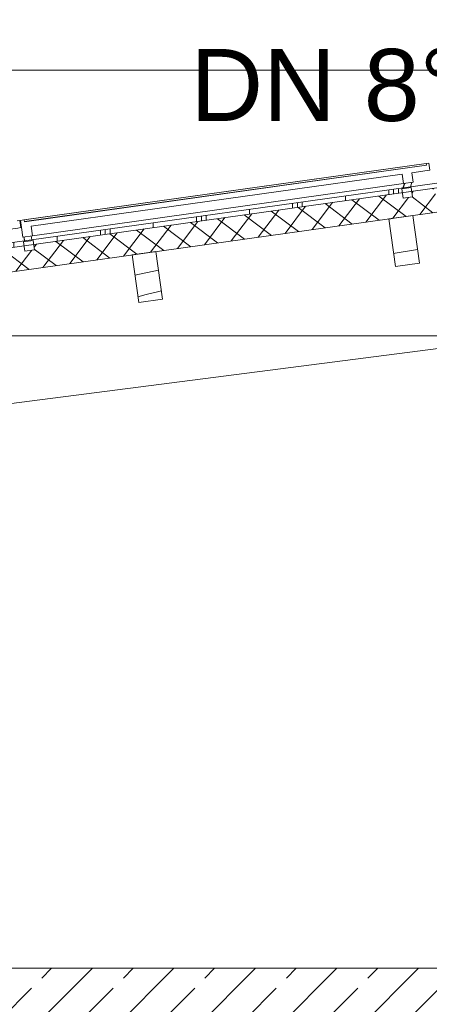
# Model space of a CAD drawing. Header units: metres. Extents: x -69 to 133, y -8 to 26.
# Tile 47 of 103: x -42.03 to -40.33, y 3.2 to 7.3. Entities that reach past the tile are written whole.
import ezdxf

# ---------------------------------------------------------------- set-up
doc = ezdxf.new("R2010")
doc.units = ezdxf.units.M
doc.header["$MEASUREMENT"] = 0
for name, color, linetype in [('10 Wand außen', 7, 'Continuous'), ('20 Decke', 7, 'Continuous'), ('20 Träger', 7, 'Continuous'), ('30 Dachaufbau', 7, 'Continuous'), ('30 Dachkonstruktion massiv', 7, 'Continuous'), ('70 PV-Anlage', 7, 'Continuous'), ('94 Genehmigungsplanung Bemaßung', 7, 'Continuous')]:
    doc.layers.add(name, color=color, linetype=linetype)
doc.styles.add('ERSTELLTER_STIL_2', font='arial.ttf')
doc.dimstyles.new('ERSTELLTER_STIL__1', dxfattribs={"dimtxt": 0.25, "dimasz": 0.19, "dimexe": 0.18, "dimexo": 0.1, "dimgap": 0, "dimtad": 1, "dimzin": 0, "dimdsep": 46, "dimtxsty": 'ERSTELLTER_STIL_2', "dimblk": 'ARROWHEAD_6', "dimblk1": 'ARROWHEAD_6', "dimblk2": 'ARROWHEAD_6', "dimcen": 0.09, "dimclrd": 7, "dimclre": 7, "dimclrt": 7, "dimazin": 0, "dimtfac": 1, "dimtdec": 4, "dimtmove": 0, "dimatfit": 3, "dimfxl": 1, "dimtolj": 1, "dimtzin": 0, "dimarcsym": 0})
doc.dimstyles.new('ERSTELLTER_STIL__2', dxfattribs={"dimtxt": 0.25, "dimasz": 0.19, "dimexe": 0.18, "dimexo": 0.1, "dimgap": 0, "dimtad": 1, "dimtih": 1, "dimtoh": 1, "dimzin": 0, "dimdsep": 46, "dimtxsty": 'ERSTELLTER_STIL_2', "dimblk": 'ARROWHEAD_6', "dimblk1": 'ARROWHEAD_6', "dimblk2": 'ARROWHEAD_6', "dimcen": 0.09, "dimclrd": 7, "dimclre": 7, "dimclrt": 7, "dimazin": 0, "dimtfac": 1, "dimtdec": 4, "dimtmove": 0, "dimatfit": 3, "dimfxl": 1, "dimtolj": 1, "dimtzin": 0, "dimarcsym": 0})

# ---------------------------------------------------------------- blocks, each defined once
blk = doc.blocks.new('*X12', base_point=(-33357.279, 0))
at = {"layer": '30 Dachkonstruktion massiv', "color": 98, "linetype": 'Continuous', "lineweight": 13, "true_color": 0x000100}
for p, q in [((-41.4575, 6.2593), (-41.5555, 6.2386)), ((-41.5084, 6.1582), (-41.543, 6.149)), ((-41.456, 6.1707), (-41.5084, 6.1582)), ((-41.4453, 6.173), (-41.456, 6.1707))]:
    blk.add_line(p, q, dxfattribs=at)
blk = doc.blocks.new('*X13', base_point=(-33357.279, 0))
at = {"layer": '30 Dachkonstruktion massiv', "color": 98, "linetype": 'Continuous', "lineweight": 13, "true_color": 0x000100}
for p, q in [((-40.4829, 6.4756), (-40.4977, 6.4721)), ((-40.4718, 6.3304), (-40.4777, 6.3295)), ((-40.379, 6.3454), (-40.4718, 6.3304))]:
    blk.add_line(p, q, dxfattribs=at)
blk = doc.blocks.new('*D31', base_point=(-33357.279, 0))
at = {"layer": '94 Genehmigungsplanung Bemaßung', "color": 7, "linetype": 'Continuous', "lineweight": 13}
for p, q in [((-43.9997, 8.4287), (-43.9997, 8.8037)), ((-36.0897, 8.4287), (-36.0897, 8.8037)), ((-43.8997, 8.7162), (-44.0997, 8.5162)), ((-35.9897, 8.7162), (-36.1897, 8.5162)), ((-44.1497, 8.6162), (-43.9997, 8.6162)), ((-43.9997, 8.6162), (-36.0897, 8.6162))]:
    blk.add_line(p, q, dxfattribs=at)
at = {"layer": '94 Genehmigungsplanung Bemaßung', "color": 7, "lineweight": 13, "insert": (-40.3783, 8.6662), "char_height": 0.25, "attachment_point": 7, "style": 'ERSTELLTER_STIL_2'}
blk.add_mtext('\\A1;{\\pql;\\fArial|b0|i0|c0|p0;\\W1.000000;7,91}', dxfattribs=at)
blk = doc.blocks.new('ARROWHEAD_6')
at = {"color": 0, "linetype": 'Continuous', "lineweight": 0}
for p, q in [((-0.5, -0.5), (0.5, 0.5)), ((0, 0), (-1, 0))]:
    blk.add_line(p, q, dxfattribs=at)
blk = doc.blocks.new('*D33', base_point=(-33357.279, 0))
at = {"layer": '94 Genehmigungsplanung Bemaßung', "color": 7, "linetype": 'Continuous', "lineweight": 13}
for p, q in [((-43.9997, 8.8745), (-43.9997, 9.2495)), ((-28.1797, 8.8745), (-28.1797, 9.2495)), ((-43.8997, 9.162), (-44.0997, 8.962)), ((-28.2797, 8.962), (-28.0797, 9.162)), ((-44.1497, 9.062), (-43.9997, 9.062)), ((-43.9997, 9.062), (-28.1797, 9.062)), ((-28.1797, 9.062), (-28.0297, 9.062))]:
    blk.add_line(p, q, dxfattribs=at)
at = {"layer": '94 Genehmigungsplanung Bemaßung', "color": 7, "lineweight": 13, "insert": (-36.5187, 9.112), "char_height": 0.25, "attachment_point": 7, "style": 'ERSTELLTER_STIL_2'}
blk.add_mtext('\\A1;{\\pql;\\fArial|b0|i0|c0|p0;\\W1.000000;15,82}', dxfattribs=at)
blk = doc.blocks.new('*D41', base_point=(-33357.279, 0))
at = {"layer": '94 Genehmigungsplanung Bemaßung', "color": 7, "linetype": 'Continuous', "lineweight": 13}
for p, q in [((-45.7548, 3.45), (-45.5548, 3.25)), ((-45.4673, 3.35), (-45.8423, 3.35)), ((-45.6548, 3.1), (-45.6548, 3.35)), ((-45.7548, 3.2), (-45.5548, 3)), ((-45.4673, 3.1), (-45.8423, 3.1))]:
    blk.add_line(p, q, dxfattribs=at)
blk = doc.blocks.new('*D42', base_point=(-33357.279, 0))
at = {"layer": '94 Genehmigungsplanung Bemaßung', "color": 7, "linetype": 'Continuous', "lineweight": 13}
for p, q in [((-45.6548, 7.0931), (-45.6548, 7.2431)), ((-45.5548, 6.9931), (-45.7548, 7.1931)), ((-45.4673, 7.0931), (-45.8423, 7.0931)), ((-45.6548, 3.35), (-45.6548, 7.0931)), ((-45.7548, 3.45), (-45.5548, 3.25)), ((-45.4673, 3.35), (-45.8423, 3.35))]:
    blk.add_line(p, q, dxfattribs=at)
at = {"layer": '94 Genehmigungsplanung Bemaßung', "color": 7, "lineweight": 13, "insert": (-45.6448, 4.825), "char_height": 0.25, "attachment_point": 7, "rotation": 90, "style": 'ERSTELLTER_STIL_2'}
blk.add_mtext('\\A1;{\\pql;\\fArial|b0|i0|c0|p0;\\W1.000000;3,74\\fArial|b0|i0|c0|p0;\\W1.000000;\\A1{\\H.66x;\\S5^  ;}}', dxfattribs=at)

msp = doc.modelspace()

# ---------------------------------------------------------------- hatches: boundary and pattern name
at = {"layer": '20 Decke', "linetype": 'Continuous', "lineweight": 0, "true_color": 0x000000}
h = msp.add_hatch(dxfattribs=at)
h.set_pattern_fill('Beton__Stahlbeton_0002', color=18, style=0, pattern_type=2)
h.set_pattern_definition([(45, (-33357.27905, 0), (-0.1697056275, 0.1697056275), []), (45, (-33357.3639, 0.08485), (-0.1697056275, 0.1697056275), [0.18, -0.06])])
h.paths.add_polyline_path([(-43.8397, 3.35), (-43.8397, 3.1), (-28.4722, 3.1), (-28.4722, 3.35)])
at = {"layer": '30 Dachaufbau', "linetype": 'Continuous', "lineweight": 13, "true_color": 0x000100}
h = msp.add_hatch(dxfattribs=at)
h.set_pattern_fill('Metall__Zinkblech_0002', color=98, style=0, pattern_type=2)
h.set_pattern_definition([(90, (-33357.25905, 0), (-0.4, 0), []), (90, (-33357.27905, 0), (-0.4, 0), []), (90, (-33357.29905, 0), (-0.4, 0), []), (90, (-33357.07905, 1), (-0.2, 0), [])])
h.paths.add_polyline_path([(-36.0897, 7.2143), (-44.5645, 6.0233), (-44.5618, 6.0035), (-43.7198, 6.1218), (-43.7221, 6.1386), (-43.6825, 6.1442), (-43.6801, 6.1274), (-42.1458, 6.343), (-42.1482, 6.3598), (-42.1086, 6.3654), (-42.1062, 6.3486), (-42.0165, 6.3612), (-42.0189, 6.378), (-41.9793, 6.3836), (-41.9769, 6.3667), (-40.4425, 6.5824), (-40.4449, 6.5992), (-40.4053, 6.6048), (-40.4029, 6.5879), (-40.3132, 6.6005), (-40.3156, 6.6174), (-40.276, 6.623), (-40.2736, 6.6061), (-38.7393, 6.8218), (-38.7416, 6.8386), (-38.702, 6.8442), (-38.6997, 6.8273), (-36.0897, 7.1941)])
at = {"layer": '30 Dachaufbau', "linetype": 'Continuous', "lineweight": 18}
h = msp.add_hatch(dxfattribs=at)
h.set_pattern_fill('Dämmung__hart_1_0002', color=8, style=0, pattern_type=2)
h.set_pattern_definition([(53, (-33357.27905, 0), (-0.0638908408, 0.04814520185), []), (143, (-33357.27905, 0), (0.04814520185, 0.0638908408), [])])
h.paths.add_polyline_path([(-44.5618, 6.0035), (-44.5478, 5.9044), (-36.0897, 7.0931), (-36.0897, 7.1941), (-38.6997, 6.8273), (-38.6965, 6.8046), (-38.7361, 6.799), (-38.7393, 6.8218), (-40.2736, 6.6061), (-40.2704, 6.5833), (-40.31, 6.5778), (-40.3132, 6.6005), (-40.4029, 6.5879), (-40.3997, 6.5652), (-40.4393, 6.5596), (-40.4425, 6.5824), (-41.9769, 6.3667), (-41.9737, 6.344), (-42.0133, 6.3384), (-42.0165, 6.3612), (-42.1062, 6.3486), (-42.103, 6.3258), (-42.1426, 6.3202), (-42.1458, 6.343), (-43.6801, 6.1274), (-43.6769, 6.1046), (-43.7166, 6.099), (-43.7198, 6.1218)])

# ---------------------------------------------------------------- linework, layer by layer
at = {"layer": '10 Wand außen', "color": 7, "linetype": 'Continuous', "lineweight": 13}
for p, q in [((-46.0304, 7.0931), (-39.7223, 7.0931)), ((-46.0304, 5.9856), (-39.7223, 5.9856))]:
    msp.add_line(p, q, dxfattribs=at)
at = {"layer": '20 Decke', "color": 7, "linetype": 'Continuous', "lineweight": 13}
msp.add_line((-34.8852, 3.35), (-43.7072, 3.35), dxfattribs=at)
at = {"layer": '20 Träger', "color": 7, "linetype": 'Continuous', "lineweight": 18}
msp.add_line((-43.3397, 5.5396), (-36.0897, 6.4774), dxfattribs=at)
at = {"layer": '30 Dachaufbau', "color": 7, "linetype": 'Continuous', "lineweight": 13}
for p, q in [((-36.0897, 7.2143), (-44.5645, 6.0233)), ((-36.0897, 7.1941), (-44.5618, 6.0035)), ((-36.0897, 7.0931), (-43.7072, 6.0226))]:
    msp.add_line(p, q, dxfattribs=at)
at = {"layer": '30 Dachkonstruktion massiv', "color": 7, "linetype": 'Continuous', "lineweight": 13}
for p, q in [((-40.3989, 6.4874), (-40.4979, 6.4735)), ((-40.3989, 6.4874), (-40.3711, 6.2894)), ((-40.4979, 6.4735), (-40.4701, 6.2755)), ((-41.4684, 6.3371), (-41.5674, 6.3232)), ((-41.5674, 6.3232), (-41.5396, 6.1252)), ((-41.4684, 6.3371), (-41.4406, 6.1391)), ((-40.3711, 6.2894), (-40.4701, 6.2755)), ((-41.4406, 6.1391), (-41.5396, 6.1252))]:
    msp.add_line(p, q, dxfattribs=at)
at = {"layer": '70 PV-Anlage', "color": 7, "linetype": 'Continuous', "lineweight": 13}
for p, q in [((-42.0171, 6.4692), (-40.3436, 6.7044)), ((-42.017, 6.4692), (-40.3435, 6.7044)), ((-42.0169, 6.4692), (-40.3434, 6.7044)), ((-42.0168, 6.4692), (-40.3433, 6.7044)), ((-42.0167, 6.4692), (-40.3431, 6.7044)), ((-42.0165, 6.4692), (-40.343, 6.7044)), ((-42.0155, 6.4619), (-40.342, 6.6971)), ((-40.3419, 6.697), (-42.0155, 6.4618)), ((-40.3322, 6.706), (-40.3436, 6.7044)), ((-40.3436, 6.7044), (-40.3435, 6.7044)), ((-40.3321, 6.706), (-40.3435, 6.7044)), ((-40.3435, 6.7044), (-40.3434, 6.7044)), ((-40.332, 6.706), (-40.3434, 6.7044)), ((-40.3434, 6.7044), (-40.3433, 6.7044)), ((-40.3319, 6.706), (-40.3433, 6.7044)), ((-40.3433, 6.7044), (-40.3431, 6.7044)), ((-40.3318, 6.706), (-40.3431, 6.7044)), ((-40.3431, 6.7044), (-40.343, 6.7044)), ((-40.3316, 6.706), (-40.343, 6.7044)), ((-40.343, 6.7044), (-40.343, 6.7044)), ((-40.342, 6.697), (-40.343, 6.7044)), ((-40.343, 6.7044), (-40.3419, 6.697)), ((-40.3419, 6.697), (-40.342, 6.697)), ((-40.3321, 6.706), (-40.3322, 6.706)), ((-40.332, 6.706), (-40.3321, 6.706)), ((-40.3319, 6.706), (-40.332, 6.706)), ((-40.3318, 6.706), (-40.3319, 6.706)), ((-40.3317, 6.706), (-40.3318, 6.706)), ((-40.3316, 6.706), (-40.3317, 6.706)), ((-40.3316, 6.706), (-40.3274, 6.6763)), ((-40.4428, 6.6601), (-41.9876, 6.443)), ((-40.6209, 6.6579), (-40.6209, 6.6579)), ((-40.4815, 6.6775), (-40.4814, 6.6775)), ((-40.4373, 6.6205), (-40.4428, 6.6601)), ((-40.4428, 6.6601), (-40.4372, 6.6205)), ((-40.4032, 6.6657), (-40.3976, 6.6261)), ((-41.982, 6.4034), (-40.4373, 6.6205)), ((-40.8999, 6.6187), (-40.8998, 6.6187)), ((-40.7604, 6.6383), (-40.7603, 6.6383)), ((-40.4331, 6.6211), (-40.4397, 6.603)), ((-40.433, 6.6211), (-40.4396, 6.603)), ((-40.4329, 6.6211), (-40.4394, 6.603)), ((-40.4328, 6.6211), (-40.4393, 6.603)), ((-40.4327, 6.6211), (-40.4392, 6.603)), ((-40.4326, 6.6212), (-40.4391, 6.6031)), ((-40.4373, 6.6205), (-40.4372, 6.6205)), ((-40.3976, 6.6261), (-40.4372, 6.6205)), ((-40.4089, 6.6073), (-40.4024, 6.6254)), ((-41.1788, 6.5795), (-41.1787, 6.5795)), ((-41.0393, 6.5991), (-41.0393, 6.5991)), ((-40.4053, 6.6048), (-40.4449, 6.5992)), ((-40.4449, 6.5992), (-40.4393, 6.5596)), ((-40.4397, 6.603), (-40.4397, 6.603)), ((-40.4396, 6.603), (-40.4396, 6.603)), ((-40.4396, 6.603), (-40.4396, 6.603)), ((-40.4396, 6.603), (-40.4396, 6.603)), ((-40.4394, 6.603), (-40.4394, 6.603)), ((-40.4394, 6.603), (-40.4394, 6.603)), ((-40.4394, 6.603), (-40.4394, 6.603)), ((-40.4393, 6.603), (-40.4393, 6.603)), ((-40.4393, 6.603), (-40.4393, 6.603)), ((-40.4393, 6.603), (-40.4393, 6.603)), ((-40.4392, 6.603), (-40.4392, 6.603)), ((-40.4392, 6.603), (-40.4392, 6.603)), ((-40.4392, 6.603), (-40.4392, 6.603)), ((-40.4391, 6.6031), (-40.4391, 6.6031)), ((-40.4391, 6.6031), (-40.4391, 6.6031)), ((-40.4391, 6.6031), (-40.4391, 6.6031)), ((-40.4053, 6.6048), (-40.3997, 6.5652)), ((-41.4577, 6.5403), (-41.4577, 6.5403)), ((-41.3182, 6.5599), (-41.3182, 6.5599)), ((-40.3997, 6.5652), (-40.4393, 6.5596)), ((-41.7366, 6.5011), (-41.7366, 6.5011)), ((-41.5972, 6.5207), (-41.5971, 6.5207)), ((-42.0349, 6.4667), (-42.0462, 6.4651)), ((-42.0349, 6.4667), (-42.0349, 6.4667)), ((-42.0349, 6.4667), (-42.0307, 6.4369)), ((-42.0171, 6.4692), (-42.032, 6.4671)), ((-42.032, 6.4671), (-42.0319, 6.4671)), ((-42.0278, 6.4374), (-42.032, 6.4671)), ((-42.017, 6.4692), (-42.0319, 6.4671)), ((-42.0319, 6.4671), (-42.0318, 6.4671)), ((-42.0277, 6.4374), (-42.0319, 6.4671)), ((-42.0169, 6.4692), (-42.0318, 6.4671)), ((-42.0318, 6.4671), (-42.0317, 6.4671)), ((-42.0276, 6.4374), (-42.0318, 6.4671)), ((-42.0168, 6.4692), (-42.0317, 6.4671)), ((-42.0317, 6.4671), (-42.0316, 6.4671)), ((-42.0275, 6.4374), (-42.0317, 6.4671)), ((-42.0167, 6.4692), (-42.0316, 6.4671)), ((-42.0316, 6.4671), (-42.0314, 6.4671)), ((-42.0274, 6.4374), (-42.0316, 6.4671)), ((-42.0165, 6.4692), (-42.0314, 6.4671)), ((-42.0314, 6.4671), (-42.0314, 6.4671)), ((-42.0273, 6.4374), (-42.0314, 6.4671)), ((-42.017, 6.4692), (-42.0171, 6.4692)), ((-42.0169, 6.4692), (-42.017, 6.4692)), ((-42.0168, 6.4692), (-42.0169, 6.4692)), ((-42.0167, 6.4692), (-42.0168, 6.4692)), ((-42.0166, 6.4692), (-42.0167, 6.4692)), ((-42.0165, 6.4692), (-42.0166, 6.4692)), ((-42.0165, 6.4692), (-42.0155, 6.4618)), ((-41.9876, 6.443), (-41.982, 6.4034)), ((-41.8761, 6.4815), (-41.876, 6.4815)), ((-42.0278, 6.4374), (-42.0277, 6.4374)), ((-42.0222, 6.3978), (-42.0278, 6.4374)), ((-42.0277, 6.4374), (-42.0276, 6.4374)), ((-42.0221, 6.3978), (-42.0277, 6.4374)), ((-42.0276, 6.4374), (-42.0275, 6.4374)), ((-42.022, 6.3978), (-42.0276, 6.4374)), ((-42.0275, 6.4374), (-42.0274, 6.4374)), ((-42.0219, 6.3978), (-42.0275, 6.4374)), ((-42.0274, 6.4374), (-42.0273, 6.4374)), ((-42.0218, 6.3978), (-42.0274, 6.4374)), ((-42.0273, 6.4374), (-42.0272, 6.4374)), ((-42.0217, 6.3978), (-42.0273, 6.4374)), ((-41.982, 6.4034), (-42.0216, 6.3978)), ((-41.9847, 6.3858), (-41.987, 6.4027)), ((-42.0222, 6.3978), (-42.0221, 6.3978)), ((-42.0221, 6.3978), (-42.022, 6.3978)), ((-42.022, 6.3978), (-42.0219, 6.3978)), ((-42.0219, 6.3978), (-42.0218, 6.3978)), ((-42.0218, 6.3978), (-42.0217, 6.3978)), ((-42.0217, 6.3978), (-42.0216, 6.3978)), ((-41.9793, 6.3836), (-42.0189, 6.378)), ((-42.0189, 6.378), (-42.0133, 6.3384)), ((-42.0173, 6.3984), (-42.0149, 6.3816)), ((-42.0172, 6.3984), (-42.0148, 6.3816)), ((-42.0171, 6.3985), (-42.0147, 6.3816)), ((-42.017, 6.3985), (-42.0146, 6.3816)), ((-42.0169, 6.3985), (-42.0145, 6.3816)), ((-42.0167, 6.3985), (-42.0144, 6.3817)), ((-42.0149, 6.3816), (-42.0149, 6.3816)), ((-42.0148, 6.3816), (-42.0148, 6.3816)), ((-42.0148, 6.3816), (-42.0148, 6.3816)), ((-42.0148, 6.3816), (-42.0148, 6.3816)), ((-42.0147, 6.3816), (-42.0147, 6.3816)), ((-42.0147, 6.3816), (-42.0147, 6.3816)), ((-42.0147, 6.3816), (-42.0147, 6.3816)), ((-42.0146, 6.3816), (-42.0146, 6.3816)), ((-42.0146, 6.3816), (-42.0146, 6.3816)), ((-42.0146, 6.3816), (-42.0146, 6.3816)), ((-42.0145, 6.3816), (-42.0145, 6.3816)), ((-42.0145, 6.3816), (-42.0145, 6.3816)), ((-42.0145, 6.3816), (-42.0145, 6.3816)), ((-42.0144, 6.3817), (-42.0144, 6.3817)), ((-42.0144, 6.3817), (-42.0144, 6.3817)), ((-42.0144, 6.3817), (-42.0144, 6.3817)), ((-41.9793, 6.3836), (-41.9737, 6.344)), ((-41.9737, 6.344), (-42.0133, 6.3384))]:
    msp.add_line(p, q, dxfattribs=at)
at = {"layer": '70 PV-Anlage', "color": 7, "linetype": 'Continuous', "lineweight": 13, "flags": 128}
for points in [[(-40.3274, 6.6763), (-40.3388, 6.6747), (-40.4032, 6.6657)], [(-42.0314, 6.4671), (-42.0272, 6.4374), (-42.0216, 6.3978)], [(-42.0307, 6.4369), (-42.0421, 6.4353), (-42.1064, 6.4263)]]:
    msp.add_lwpolyline(points, dxfattribs=at)

# ---------------------------------------------------------------- block references
at = {"layer": '30 Dachkonstruktion massiv', "lineweight": 0}
for name in ['*X13', '*X12']:
    msp.add_blockref(name, (-33357.279, 0), dxfattribs=at)

# ---------------------------------------------------------------- texts
at = {"layer": '10 Wand außen', "color": 7, "linetype": 'Continuous', "lineweight": 13, "insert": (-41.3246, 7.1816), "char_height": 0.3, "attachment_point": 1, "style": 'ERSTELLTER_STIL_2'}
msp.add_mtext('\\A1;{\\pql;\\fArial|b0|i0|c0|p0;\\W1.000000;DN 8°}', dxfattribs=at)

# ---------------------------------------------------------------- dimensions: what is measured, and where the dimension line sits
at = {"layer": '94 Genehmigungsplanung Bemaßung', "color": 7, "linetype": 'Continuous', "lineweight": 13}
for base, p2, picture, middle in [((-28.1797, 9.062), (-28.1797, -0.37), '*D33', (-36.0999, 9.237)), ((-36.0897, 8.6162), (-36.0897, 7.2143), '*D31', (-40.0547, 8.7912))]:
    dim = msp.add_linear_dim(base=base, p1=(-43.9997, 2.63), p2=p2, dimstyle='ERSTELLTER_STIL__2', dxfattribs=at)
    dim.commit()
    dim.dimension.update_dxf_attribs({"geometry": picture, "text_midpoint": middle, "dimtype": 160})
for base, p1, p2, picture, middle in [((-45.6548, 7.0931), (-36.1559, 3.35), (-46.0304, 7.0931), '*D42', (-45.8298, 5.4852)), ((-45.6548, 3.35), (-36.1559, 3.1), (-36.1559, 3.35), '*D41', (-45.8298, 2.8089))]:
    dim = msp.add_linear_dim(base=base, p1=p1, p2=p2, angle=90, dimstyle='ERSTELLTER_STIL__1', dxfattribs=at)
    dim.commit()
    dim.dimension.update_dxf_attribs({"geometry": picture, "text_midpoint": middle, "dimtype": 160, "text_rotation": 90})

doc.saveas('drawing.dxf')
